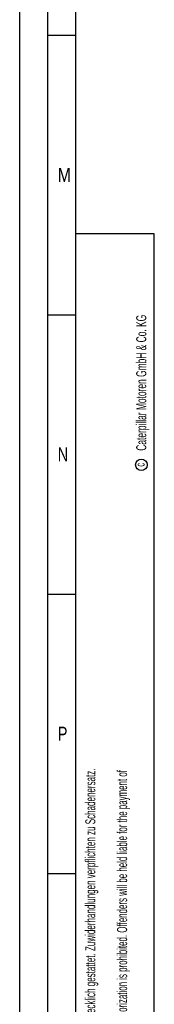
# Model space of a CAD drawing. Header units: millimetres. Extents: x 0 to 1189, y 0 to 841.
# Tile 2 of 81: x 0 to 24, y 97 to 273. Entities that reach past the tile are written whole.
import ezdxf

# ---------------------------------------------------------------- set-up
doc = ezdxf.new("R2010")
doc.units = ezdxf.units.MM
doc.header["$LTSCALE"] = 65.395
doc.layers.get('0').update_dxf_attribs({"linetype": 'CONTINUOUS'})
doc.styles.add('TEXTSTYLE_2', font='txt')

msp = doc.modelspace()

# ---------------------------------------------------------------- linework, layer by layer
at = {"color": 5, "linetype": 'CONTINUOUS'}
for p, q in [((0, 0), (0, 841)), ((10, 10), (10, 831)), ((5, 270.5), (10, 270.5)), ((24, 235), (10, 235)), ((24.03169, 10.02791), (24, 235)), ((5, 220.5), (10, 220.5)), ((5, 170.5), (10, 170.5)), ((5, 120.5), (10, 120.5))]:
    msp.add_line(p, q, dxfattribs=at)
at = {"color": 6, "linetype": 'CONTINUOUS'}
msp.add_line((5, 5), (5, 836), dxfattribs=at)
at = {"color": 5, "linetype": 'CONTINUOUS'}
msp.add_circle((21.73087, 193.65021), 1.02756, dxfattribs=at)

# ---------------------------------------------------------------- texts
at = {"color": 5, "linetype": 'CONTINUOUS', "style": 'TEXTSTYLE_2'}
for s, width, p in [('M', 0.857143, (6.77091, 244.271)), ('N', 0.785714, (6.77091, 194.271)), ('P', 0.785714, (6.77091, 144.271))]:
    msp.add_text(s, height=2.50001, dxfattribs=dict(at, width=width)).set_placement(p)
for s, height, width, p in [('Caterpillar Motoren GmbH & Co. KG', 1.8, 0.62482, (22.60443, 196.16476)), ('c', 1.6, 0.547619, (22.30005, 193.32223)), ('[The copying, distribution and utilization of this document as well as the communication of its contents to other without expressed authorization is prohibited. Offenders will be held liable for the payment of', 1.8, 0.587833, (19.18189, 12.07629)), ('Weitergabe sowie Vervielfaeltigung dieses Dokuments, Verwertung und Mitteilung seines Inhalts sind verboten, soweit nicht ausdruecklich gestattet. Zuwiderhandlungen verpflichten zu Schadenersatz.', 1.8, 0.596947, (13.50773, 12.07629))]:
    msp.add_text(s, height=height, rotation=90, dxfattribs=dict(at, width=width)).set_placement(p)

doc.saveas('drawing.dxf')
